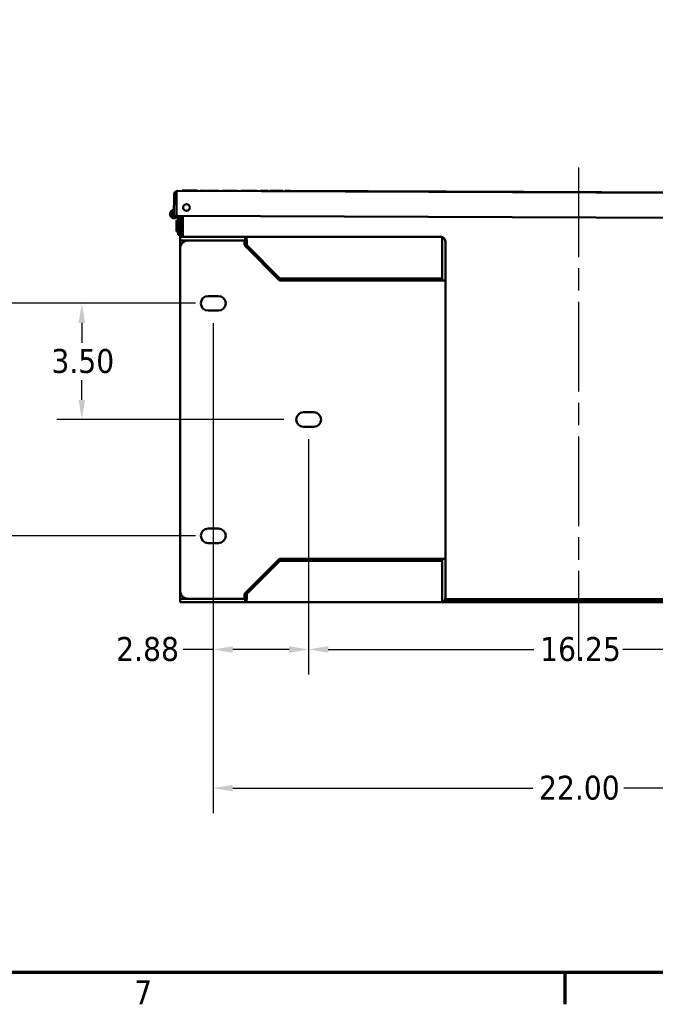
# Model space of a CAD drawing. Header units: inches. Extents: x 1 to 203, y 4 to 128.
# Tile 2 of 132: x 35 to 54, y 5 to 35. Entities that reach past the tile are written whole.
import ezdxf

# ---------------------------------------------------------------- set-up
doc = ezdxf.new("R2010")
doc.units = ezdxf.units.IN
doc.header["$LTSCALE"] = 6
doc.header["$MEASUREMENT"] = 0
doc.linetypes.add('CHAIN', pattern=[0.7087, 0.4724, -0.0591, 0.1181, -0.0591])
for name, color, linetype, lineweight in [('Border (ANSI)', 7, 'Continuous', 70), ('Centerline (ANSI)', 7, 'Continuous', 25), ('Dimension (ANSI)', 7, 'Continuous', 25), ('Visible (ANSI)', 7, 'Continuous', 50)]:
    doc.layers.add(name, color=color, linetype=linetype, lineweight=lineweight)
doc.styles.add('Note Text (ANSI)', font='tahoma.ttf')
doc.dimstyles.new('Default (ANSI)', dxfattribs={"dimscale": 6, "dimtxt": 0.12, "dimasz": 0.098425, "dimexe": 0.125, "dimexo": 0.0625, "dimgap": 0.031496, "dimtad": 0, "dimtih": 1, "dimtoh": 1, "dimrnd": 1e-08, "dimzin": 4, "dimdsep": 46, "dimtxsty": 'Note Text (ANSI)', "dimcen": 0.09, "dimdle": 0.393701, "dimclrd": 256, "dimclre": 256, "dimclrt": 256, "dimadec": 0, "dimazin": 1, "dimtfac": 1, "dimtofl": 0, "dimtmove": 0, "dimatfit": 3, "dimfxl": 1, "dimtolj": 1, "dimtzin": 4, "dimlwd": -1, "dimlwe": -1, "dimarcsym": 0})

# ---------------------------------------------------------------- blocks, each defined once
blk = doc.blocks.new('Borders Default Border')
at = {"layer": 'Border (ANSI)'}
blk.add_line((8.5, 1), (8.5, 0.84), dxfattribs=at)
at = {"layer": 'Border (ANSI)', "flags": 128}
blk.add_lwpolyline([(0.5, 1), (0.5, 21), (33.5, 21), (33.5, 1), (0.5, 1)], dxfattribs=at)
at = {"layer": 'Border (ANSI)', "insert": (6.3378, 0.84), "char_height": 0.12, "attachment_point": 7, "style": 'Note Text (ANSI)'}
blk.add_mtext('7', dxfattribs=at)
blk = doc.blocks.new('*D10')
at = {"layer": 'Defpoints', "color": 0, "transparency": 16777216}
for p in [(40.252, 26.146), (32.799, 19.146), (40.252, 19.146)]:
    blk.add_point(p, dxfattribs=at)
at = {"layer": 'Dimension (ANSI)', "transparency": 16777216}
for p, q in [((39.877, 26.146), (32.049, 26.146)), ((32.799, 25.555), (32.799, 23.21)), ((32.799, 19.737), (32.799, 22.082)), ((39.877, 19.146), (32.049, 19.146))]:
    blk.add_line(p, q, dxfattribs=at)
for points in [[(32.701, 25.555), (32.898, 25.555), (32.799, 26.146)], [(32.701, 19.737), (32.898, 19.737), (32.799, 19.146)]]:
    blk.add_solid(points, dxfattribs=at)
at = {"layer": 'Dimension (ANSI)', "transparency": 16777216, "insert": (31.882, 23.021), "char_height": 0.72, "attachment_point": 1, "style": 'Note Text (ANSI)'}
blk.add_mtext('\\A1;7.00', dxfattribs=at)
blk = doc.blocks.new('*D11')
at = {"layer": 'Defpoints', "color": 0, "transparency": 16777216}
for p in [(40.033, 26.146), (36.449, 22.646), (42.908, 22.646)]:
    blk.add_point(p, dxfattribs=at)
at = {"layer": 'Dimension (ANSI)', "transparency": 16777216}
for p, q in [((39.658, 26.146), (35.699, 26.146)), ((36.449, 25.555), (36.449, 24.96)), ((36.449, 23.237), (36.449, 23.832)), ((42.533, 22.646), (35.699, 22.646))]:
    blk.add_line(p, q, dxfattribs=at)
for points in [[(36.351, 25.555), (36.547, 25.555), (36.449, 26.146)], [(36.351, 23.237), (36.547, 23.237), (36.449, 22.646)]]:
    blk.add_solid(points, dxfattribs=at)
at = {"layer": 'Dimension (ANSI)', "transparency": 16777216, "insert": (35.532, 24.771), "char_height": 0.72, "attachment_point": 1, "style": 'Note Text (ANSI)'}
blk.add_mtext('\\A1;3.50', dxfattribs=at)
blk = doc.blocks.new('*D12')
at = {"layer": 'Defpoints', "color": 0, "transparency": 16777216}
for p in [(40.408, 25.927), (43.283, 22.427), (43.283, 15.723)]:
    blk.add_point(p, dxfattribs=at)
at = {"layer": 'Dimension (ANSI)', "transparency": 16777216}
for p, q in [((40.408, 25.552), (40.408, 14.973)), ((43.283, 22.052), (43.283, 14.973)), ((40.408, 15.723), (39.506, 15.723)), ((42.692, 15.723), (40.998, 15.723))]:
    blk.add_line(p, q, dxfattribs=at)
for points in [[(40.998, 15.821), (40.998, 15.625), (40.408, 15.723)], [(42.692, 15.821), (42.692, 15.625), (43.283, 15.723)]]:
    blk.add_solid(points, dxfattribs=at)
at = {"layer": 'Dimension (ANSI)', "transparency": 16777216, "insert": (37.484, 16.099), "char_height": 0.72, "attachment_point": 1, "style": 'Note Text (ANSI)'}
blk.add_mtext('\\A1;2.88', dxfattribs=at)
blk = doc.blocks.new('*D13')
at = {"layer": 'Defpoints', "color": 0, "transparency": 16777216}
for p in [(40.408, 18.927), (62.408, 18.927), (62.408, 11.549)]:
    blk.add_point(p, dxfattribs=at)
at = {"layer": 'Dimension (ANSI)', "transparency": 16777216}
for p, q in [((40.408, 18.552), (40.408, 10.799)), ((62.408, 18.552), (62.408, 10.799)), ((40.998, 11.549), (50.034, 11.549)), ((61.817, 11.549), (52.781, 11.549))]:
    blk.add_line(p, q, dxfattribs=at)
for points in [[(40.998, 11.647), (40.998, 11.45), (40.408, 11.549)], [(61.817, 11.647), (61.817, 11.45), (62.408, 11.549)]]:
    blk.add_solid(points, dxfattribs=at)
at = {"layer": 'Dimension (ANSI)', "transparency": 16777216, "insert": (50.223, 11.924), "char_height": 0.72, "attachment_point": 1, "style": 'Note Text (ANSI)'}
blk.add_mtext('\\A1;22.00', dxfattribs=at)
blk = doc.blocks.new('*D14')
at = {"layer": 'Defpoints', "color": 0, "transparency": 16777216}
for p in [(43.283, 22.427), (59.533, 22.427), (59.533, 15.724)]:
    blk.add_point(p, dxfattribs=at)
at = {"layer": 'Dimension (ANSI)', "transparency": 16777216}
for p, q in [((43.283, 22.052), (43.283, 14.974)), ((59.533, 22.052), (59.533, 14.974)), ((43.873, 15.724), (50.068, 15.724)), ((58.942, 15.724), (52.747, 15.724))]:
    blk.add_line(p, q, dxfattribs=at)
for points in [[(43.873, 15.823), (43.873, 15.626), (43.283, 15.724)], [(58.942, 15.823), (58.942, 15.626), (59.533, 15.724)]]:
    blk.add_solid(points, dxfattribs=at)
at = {"layer": 'Dimension (ANSI)', "transparency": 16777216, "insert": (50.257, 16.099), "char_height": 0.72, "attachment_point": 1, "style": 'Note Text (ANSI)'}
blk.add_mtext('\\A1;16.25', dxfattribs=at)

msp = doc.modelspace()

# ---------------------------------------------------------------- linework, layer by layer
at = {"layer": 'Centerline (ANSI)', "linetype": 'CHAIN', "ltscale": 0.952448}
msp.add_line((51.4078, 30.2397), (51.4078, 15.3195), dxfattribs=at)
at = {"layer": 'Visible (ANSI)'}
for p, q in [((39.2236, 28.7821), (39.226, 29.4187)), ((39.3, 29.4678), (39.2689, 29.507)), ((39.2976, 28.7818), (39.3, 29.4184)), ((39.3001, 29.4184), (39.2977, 28.7818)), ((39.3, 29.4678), (39.2999, 29.4184)), ((39.2999, 29.4184), (39.3, 29.4184)), ((39.3004, 29.5069), (39.3001, 29.4184)), ((39.3396, 29.5316), (39.3396, 29.5316)), ((39.3398, 29.5316), (63.4958, 29.4409)), ((39.4764, 29.5411), (39.5976, 29.5407)), ((39.4764, 29.5311), (39.4764, 29.5411)), ((39.5976, 29.5407), (39.6765, 29.5404)), ((39.5976, 29.5307), (39.5976, 29.5407)), ((39.6765, 29.5404), (39.8019, 29.5399)), ((39.8019, 29.5399), (39.9353, 29.5394)), ((39.9352, 29.5294), (39.9353, 29.5394)), ((40.0137, 29.5291), (40.0138, 29.5391)), ((40.0138, 29.5391), (40.3183, 29.538)), ((40.3183, 29.538), (40.5748, 29.537)), ((40.5747, 29.527), (40.5748, 29.537)), ((40.6868, 29.5366), (41.1426, 29.5349)), ((40.6868, 29.5266), (40.6868, 29.5366)), ((41.1425, 29.5249), (41.1426, 29.5349)), ((41.2462, 29.5345), (41.3583, 29.5341)), ((41.2462, 29.5245), (41.2462, 29.5345)), ((41.3582, 29.5241), (41.3583, 29.5341)), ((41.3583, 29.5341), (41.6007, 29.5331)), ((41.6006, 29.5231), (41.6007, 29.5331)), ((41.6007, 29.5331), (41.7218, 29.5327)), ((41.7218, 29.5227), (41.7218, 29.5327)), ((41.8361, 29.5223), (41.8362, 29.5323)), ((41.8362, 29.5323), (42.0622, 29.5314)), ((42.0621, 29.5214), (42.0622, 29.5314)), ((42.1056, 29.5312), (42.3034, 29.5305)), ((42.1056, 29.5212), (42.1056, 29.5312)), ((42.3034, 29.5305), (42.4654, 29.5299)), ((42.4654, 29.5299), (42.5084, 29.5297)), ((42.5084, 29.5197), (42.5084, 29.5297)), ((42.5694, 29.5295), (42.7264, 29.5289)), ((42.5694, 29.5195), (42.5694, 29.5295)), ((42.7264, 29.5289), (60.4512, 29.4623)), ((42.7264, 29.5189), (42.7264, 29.5289)), ((39.2236, 28.7821), (39.2976, 28.7818)), ((39.2977, 28.7818), (63.5323, 28.6907)), ((39.3294, 28.7541), (39.3831, 28.7791)), ((39.3831, 28.7791), (39.3823, 28.7815)), ((39.401, 28.7279), (39.3831, 28.7791)), ((39.4078, 28.146), (39.4078, 28.7814)), ((39.4818, 28.146), (39.4818, 28.7811)), ((39.4968, 28.146), (39.4968, 28.781)), ((39.2988, 28.644), (39.2988, 28.311)), ((39.3488, 28.644), (39.2988, 28.644)), ((39.3294, 28.7541), (39.3291, 28.755)), ((39.3453, 28.7085), (39.3294, 28.7541)), ((39.3488, 28.2085), (39.3488, 28.688)), ((39.4968, 28.6025), (39.4818, 28.6025)), ((39.3488, 28.311), (39.2988, 28.311)), ((39.3488, 28.2085), (39.4078, 28.2085)), ((39.4968, 28.3525), (39.4818, 28.3525)), ((39.4078, 28.042), (39.4078, 28.146)), ((39.4078, 28.146), (39.4829, 28.146)), ((39.4078, 28.0026), (39.4078, 28.042)), ((39.4078, 28.042), (39.4829, 28.042)), ((39.4078, 27.792), (39.4078, 28.0026)), ((39.4829, 28.146), (41.3675, 28.146)), ((39.6578, 28.042), (39.4829, 28.042)), ((41.3453, 28.042), (39.6578, 28.042)), ((41.3675, 28.042), (41.3453, 28.042)), ((41.3453, 27.8965), (41.3453, 28.042)), ((42.4078, 26.834), (41.3453, 27.8965)), ((41.3675, 28.146), (47.2644, 28.146)), ((41.3675, 28.065), (41.3675, 28.146)), ((41.3675, 28.042), (41.3675, 28.065)), ((41.4078, 28.0344), (41.4078, 28.1184)), ((41.4176, 28.0026), (41.4176, 27.896)), ((41.4176, 27.896), (42.4176, 26.896)), ((47.3037, 28.0026), (47.3037, 28.1405)), ((47.3038, 28.0026), (47.3037, 28.0026)), ((47.3037, 26.896), (47.3037, 28.0026)), ((47.3038, 28.1405), (47.3038, 28.0026)), ((47.3038, 26.8341), (47.3038, 28.0026)), ((47.4078, 26.8341), (47.4078, 28.0026)), ((39.4078, 27.792), (39.4078, 17.5)), ((42.4176, 26.896), (42.3458, 26.896)), ((47.2644, 26.834), (42.4078, 26.834)), ((42.4176, 26.896), (47.3037, 26.896)), ((46.1578, 26.847), (46.2068, 26.896)), ((46.1578, 26.834), (46.1578, 26.847)), ((47.4078, 26.834), (47.2644, 26.834)), ((47.3038, 26.834), (47.3038, 26.8341)), ((47.3038, 26.8341), (47.4078, 26.8341)), ((47.4078, 26.834), (47.4078, 26.8341)), ((47.4078, 26.834), (47.4078, 18.458)), ((40.564, 26.3648), (40.2515, 26.3648)), ((40.2515, 25.9273), (40.564, 25.9273)), ((43.439, 22.8648), (43.1265, 22.8648)), ((43.1265, 22.4273), (43.439, 22.4273)), ((40.564, 19.3648), (40.2515, 19.3648)), ((40.2515, 18.9273), (40.564, 18.9273)), ((41.3453, 17.3955), (42.4078, 18.458)), ((42.4176, 18.396), (41.4176, 17.396)), ((42.3458, 18.396), (42.4176, 18.396)), ((42.4078, 18.458), (47.2644, 18.458)), ((47.3037, 18.396), (42.4176, 18.396)), ((46.1578, 18.445), (46.1578, 18.458)), ((46.2068, 18.396), (46.1578, 18.445)), ((47.2644, 18.458), (47.4078, 18.458)), ((47.3037, 17.2894), (47.3037, 18.396)), ((47.3038, 18.458), (47.3038, 18.458)), ((47.3038, 18.458), (47.4078, 18.458)), ((47.3038, 17.2894), (47.3038, 18.458)), ((47.4078, 18.458), (47.4078, 18.458)), ((47.4078, 17.2894), (47.4078, 18.458)), ((39.4078, 17.2894), (39.4078, 17.5)), ((39.4078, 17.2894), (39.4078, 17.25)), ((39.4078, 17.146), (39.4078, 17.25)), ((39.4829, 17.25), (39.4078, 17.25)), ((39.4829, 17.25), (39.6578, 17.25)), ((39.6578, 17.25), (41.3453, 17.25)), ((41.3453, 17.25), (41.3453, 17.3955)), ((41.3453, 17.25), (41.3675, 17.25)), ((41.3675, 17.25), (41.3675, 17.227)), ((41.3675, 17.227), (41.3675, 17.146)), ((41.4078, 17.2576), (41.4078, 17.1737)), ((41.4176, 17.396), (41.4176, 17.2894)), ((47.3038, 17.2894), (47.3037, 17.2894)), ((47.3037, 17.2894), (47.3037, 17.1516)), ((47.3038, 17.1516), (47.3038, 17.2894)), ((47.3899, 17.22), (55.4257, 17.22)), ((55.4185, 17.235), (47.3971, 17.235)), ((39.4829, 17.146), (39.4078, 17.146)), ((39.4829, 17.146), (41.3675, 17.146)), ((47.2644, 17.146), (41.3675, 17.146)), ((47.2644, 17.146), (55.5512, 17.146))]:
    msp.add_line(p, q, dxfattribs=at)
msp.add_circle((39.5995, 29.0307), 0.1015, dxfattribs=at)
for centre, radius, start, end in [((39.3394, 29.4182), 0.1134, 128.44854, 179.78469), ((39.3394, 29.4182), 0.0394, 176.16176, 179.78469), ((39.3394, 29.4182), 0.1134, 89.88074, 89.98226), ((39.3396, 29.4182), 0.1134, 89.88074, 89.98226), ((39.2318, 28.8335), 0.125, 93.45327, 335.45416), ((39.2318, 28.833), 0.125, 179.88541, 321.19255), ((39.2318, 28.8335), 0.066, 96.74511, 308.49637), ((39.2318, 28.833), 0.066, 96.74676, 179.78297), ((39.2318, 28.8335), 0.0625, 97.13699, 304.29746), ((39.2868, 28.688), 0.062, 0, 19.23318), ((39.2868, 28.688), 0.121, 0, 19.23318), ((39.6578, 27.792), 0.25, 90, 180), ((47.2644, 28.0026), 0.1434, 74.05253, 90), ((47.2644, 28.0026), 0.0394, 0, 3.62293), ((47.2644, 28.0026), 0.1434, 0, 74.05253), ((40.2515, 26.146), 0.2187, 90, 270), ((40.564, 26.146), 0.2187, 270, 90), ((43.1265, 22.646), 0.2188, 90, 270), ((43.439, 22.646), 0.2188, 270, 90), ((40.2515, 19.146), 0.2187, 90, 270), ((40.564, 19.146), 0.2187, 270, 90), ((39.6578, 17.5), 0.25, 180, 270), ((47.2644, 17.2894), 0.0394, 356.37707, 0), ((47.2644, 17.2894), 0.1434, 285.94747, 0), ((47.2644, 17.2894), 0.1434, 270, 285.94747)]:
    msp.add_arc(centre, radius, start, end, dxfattribs=at)
for centre, start_param, end_param in [((47.2644, 28.0026), 2.8632568, 3.1415927), ((47.2644, 17.2894), 0, 0.2783359)]:
    msp.add_ellipse(centre, major_axis=(0, -0.1434), ratio=0.9980015, start_param=start_param, end_param=end_param, dxfattribs=at)
for points in [[(39.2689, 29.507), (39.2888, 29.5229), (39.3139, 29.5316), (39.3394, 29.5316)], [(39.3002, 29.4679), (39.3002, 29.4678), (39.3001, 29.4678), (39.3, 29.4678)], [(39.3004, 29.5069), (39.3135, 29.5228), (39.3265, 29.5316), (39.3396, 29.5316)], [(41.3675, 28.146), (41.3809, 28.146), (41.3944, 28.1362), (41.4078, 28.1184)], [(41.4078, 28.0344), (41.3944, 28.0393), (41.3809, 28.042), (41.3675, 28.042)], [(41.4176, 28.0026), (41.4143, 28.015), (41.411, 28.0272), (41.4078, 28.0344)], [(41.3675, 17.25), (41.3809, 17.25), (41.3944, 17.2527), (41.4078, 17.2576)], [(41.4078, 17.2576), (41.411, 17.2649), (41.4143, 17.2771), (41.4176, 17.2894)], [(41.4078, 17.1737), (41.3944, 17.1559), (41.3809, 17.146), (41.3675, 17.146)]]:
    msp.add_open_spline(points, degree=3, dxfattribs=at)
for points in [[(41.4078, 28.1184), (41.4094, 28.1051), (41.411, 28.0876), (41.4127, 28.0675), (41.4143, 28.0475), (41.416, 28.0251), (41.4176, 28.0026)], [(41.4176, 17.2894), (41.416, 17.267), (41.4143, 17.2446), (41.4127, 17.2245), (41.411, 17.2045), (41.4094, 17.1869), (41.4078, 17.1737)]]:
    msp.add_open_spline(points, degree=3, knots=[0, 0, 0, 0, 0.5000006, 0.5000006, 0.5000006, 1, 1, 1, 1], dxfattribs=at)

# ---------------------------------------------------------------- block references
at = {"xscale": 6, "yscale": 6, "zscale": 6}
msp.add_blockref('Borders Default Border', (0, 0), dxfattribs=at)

# ---------------------------------------------------------------- dimensions: what is measured, and where the dimension line sits
at = {"layer": 'Dimension (ANSI)'}
for base, p1, p2, angle, override, picture, middle in [((32.7992, 19.146), (40.2515, 26.146), (40.2515, 19.146), 90, {"dimgap": 0.031496, "dimdec": 2, "dimtol": 0, "dimlim": 0, "dimtp": 0, "dimtm": 0, "dimtdec": 2, "dimatfit": 1}, '*D10', (32.7992, 22.646)), ((36.449, 22.646), (40.0328, 26.146), (42.9078, 22.646), 90, {"dimgap": 0.031496, "dimdec": 2, "dimtol": 0, "dimlim": 0, "dimtp": 0, "dimtm": 0, "dimtdec": 2, "dimatfit": 1}, '*D11', (36.449, 24.396)), ((43.2827740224, 15.7229389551), (40.4077740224, 25.927287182), (43.2827740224, 22.427287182), 180, {"dimgap": 0.031496, "dimtih": 0, "dimtoh": 0, "dimdec": 2, "dimtol": 0, "dimlim": 0, "dimtp": 0, "dimtm": 0, "dimtdec": 2, "dimatfit": 2}, '*D12', (38.4002614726, 15.7229389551)), ((59.5328, 15.7242), (43.2828, 22.4273), (59.5328, 22.4273), 180, {"dimgap": 0.031496, "dimtih": 0, "dimtoh": 0, "dimdec": 2, "dimtol": 0, "dimlim": 0, "dimtp": 0, "dimtm": 0, "dimtdec": 2, "dimatfit": 1}, '*D14', (51.4078, 15.7242)), ((62.4078, 11.5486), (40.4078, 18.9273), (62.4078, 18.9273), 180, {"dimgap": 0.031496, "dimtih": 0, "dimtoh": 0, "dimdec": 2, "dimtol": 0, "dimlim": 0, "dimtp": 0, "dimtm": 0, "dimtdec": 2, "dimatfit": 1}, '*D13', (51.4078, 11.5486))]:
    dim = msp.add_linear_dim(base=base, p1=p1, p2=p2, angle=angle, dimstyle='Default (ANSI)', override=override, dxfattribs=at)
    dim.commit()
    dim.dimension.update_dxf_attribs({"geometry": picture, "text_midpoint": middle, "dimtype": 160})

doc.saveas('drawing.dxf')
